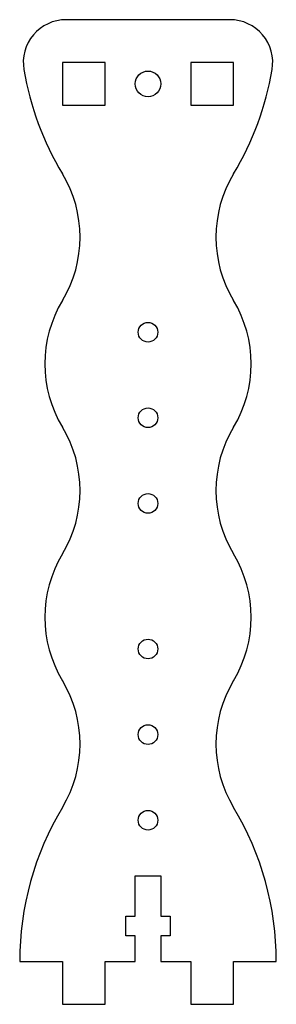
# Model space of a CAD drawing. Header units: millimetres. Extents: x 0 to 30, y -5 to 110.
import ezdxf

# ---------------------------------------------------------------- set-up
doc = ezdxf.new("R2010")
doc.units = ezdxf.units.MM

msp = doc.modelspace()

# ---------------------------------------------------------------- linework, layer by layer
at = {"color": 7, "linetype": 'Continuous', "lineweight": 25}
for p, q in [((24.58, 110), (5.42, 110)), ((5, 105), (5, 100)), ((10, 105), (5, 105)), ((10, 100), (10, 105)), ((25, 105), (20, 105)), ((20, 105), (20, 100)), ((25, 100), (25, 105)), ((5, 100), (10, 100)), ((20, 100), (25, 100)), ((13.5, 10), (16.5, 10)), ((13.5, 5.3), (13.5, 10)), ((16.5, 10), (16.5, 5.3)), ((12.4, 5.3), (13.5, 5.3)), ((12.4, 3), (12.4, 5.3)), ((16.5, 5.3), (17.6, 5.3)), ((17.6, 5.3), (17.6, 3)), ((13.5, 3), (12.4, 3)), ((13.5, 0), (13.5, 3)), ((16.5, 3), (16.5, 0)), ((17.6, 3), (16.5, 3)), ((0, 0), (5, 0)), ((5, 0), (5, -5)), ((10, 0), (13.5, 0)), ((10, -5), (10, 0)), ((16.5, 0), (20, 0)), ((20, 0), (20, -5)), ((25, 0), (30, 0)), ((25, -5), (25, 0)), ((5, -5), (10, -5)), ((20, -5), (25, -5))]:
    msp.add_line(p, q, dxfattribs=at)
for centre, radius in [((15, 102.5), 1.5), ((15, 73.5), 1.15), ((15, 63.5), 1.15), ((15, 53.5), 1.15), ((15, 36.5), 1.15), ((15, 26.5), 1.15), ((15, 16.5), 1.15)]:
    msp.add_circle(centre, radius, dxfattribs=at)
for centre, radius, start, end in [((5.42, 105), 5, 90, 189.6265), ((24.58, 105), 5, 350.3735, 90), ((34.9, 110), 34.9, 189.6265, 211.0482), ((-4.9, 110), 34.9, 328.9518, 350.3735), ((-7.29, 84.6), 14.35, 328.9518, 31.0482), ((37.29, 84.6), 14.35, 148.9518, 211.0482), ((17.29, 69.8), 14.35, 148.9518, 211.0482), ((12.71, 69.8), 14.35, 328.9518, 31.0482), ((-7.29, 55), 14.35, 328.9518, 31.0482), ((37.29, 55), 14.35, 148.9518, 211.0482), ((17.29, 40.2), 14.35, 148.9518, 211.0482), ((12.71, 40.2), 14.35, 328.9518, 31.0482), ((-7.29, 25.4), 14.35, 328.9518, 31.0482), ((37.29, 25.4), 14.35, 148.9518, 211.0482), ((34.9, 0), 34.9, 148.9518, 180), ((-4.9, 0), 34.9, 0, 31.0482)]:
    msp.add_arc(centre, radius, start, end, dxfattribs=at)

doc.saveas('drawing.dxf')
